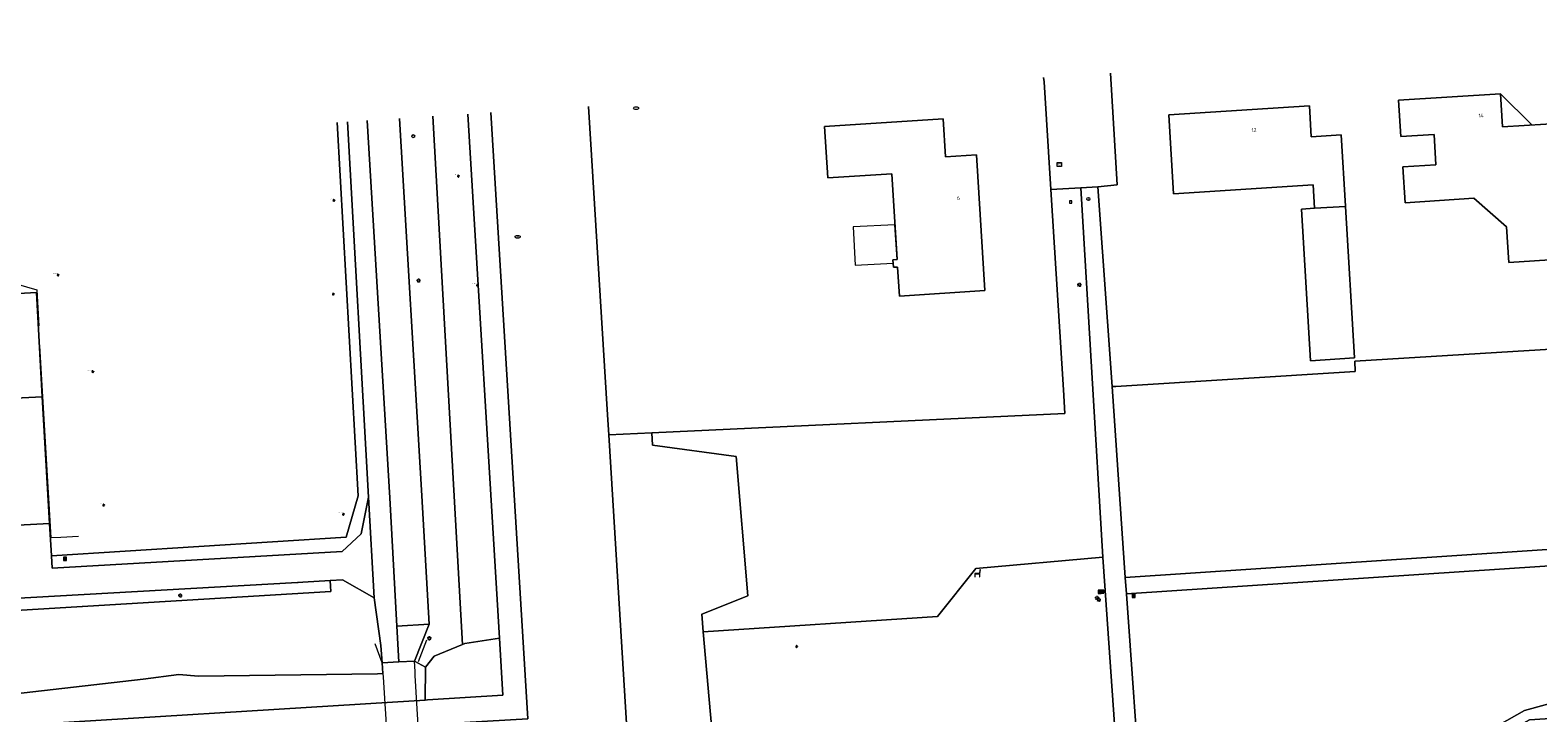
# Model space of a CAD drawing. Header units: metres. Extents: x 162098 to 162858, y 502351 to 503184.
# Tile 83 of 94: x 162399 to 162546, y 503105 to 503171. Entities that reach past the tile are written whole.
import ezdxf
from ezdxf.enums import TextEntityAlignment as Align

# ---------------------------------------------------------------- set-up
doc = ezdxf.new("R2010")
doc.units = ezdxf.units.M
for name, color, linetype, lineweight in [('B-PV-GK-BESCHOEIING-G', 252, 'GK-BESCHOEIING-SO', 13), ('B-PV-IE-MEUBILAIR-S', 252, 'Continuous', 13), ('B-PV-IE-MEUBILAIR_WEGMEUBILAIR-S', 252, 'Continuous', 13), ('B-PV-IE-TERREINAFSCHEIDING_KUNSTMATIG_HEKWERK-G', 252, 'IE-TERREINAFSCHEIDING-KUNSTMATIG-OPEN', 13), ('B-PV-KW-KUNSTWERK_DEK-GV', 252, 'Continuous', 13), ('B-PV-OG-BEBOUWING-GV', 7, 'Continuous', 18), ('B-PV-OG-BEBOUWING-T18', 7, 'Continuous', 18), ('B-PV-OG-BEBOUWING_LUIFEL-GV', 7, 'Continuous', 18), ('B-PV-OG-TERREIN_BEGROEID-GV', 7, 'Continuous', 13), ('B-PV-OG-TERREIN_ERF-GV', 252, 'Continuous', 13), ('B-PV-VH-GESLOTENVERHARDING_ASFALT-GV', 252, 'Continuous', 13), ('B-PV-VH-GESLOTENVERHARDING_KUNSTSTOF-GV', 252, 'Continuous', 13), ('B-PV-VH-OPENVERHARDING_BETONSTRAATSTEEN-GV', 252, 'Continuous', 13), ('B-PV-VH-OPENVERHARDING_TEGEL-GV', 252, 'Continuous', 13)]:
    doc.layers.add(name, color=color, linetype=linetype, lineweight=lineweight)
for name, color, linetype, lineweight, true_color in [('B-PV-GK-KEERWAND_DAMWAND-G', 30, 'Continuous', 18, 0xff7f00), ('B-PV-GR-BEPLANTING_CULTUUR_BOSPLANTSOEN-GV', 7, 'Continuous', 13, 0x99cc00), ('B-PV-GR-BOOM-S', 7, 'Continuous', 13, 0x4c9900), ('B-PV-OG-WATER_GRACHT-GV', 7, 'Continuous', 13, 0x007299), ('B-PV-VH-OPENVERHARDING_SIERBESTRATING-GV', 3, 'Continuous', 18, 0x00ff00)]:
    doc.layers.add(name, color=color, linetype=linetype, lineweight=lineweight, true_color=true_color)
doc.styles.add('NLCS-ISO', font='NLCS-ISO.ttf')
doc.styles.add('NLCS-ISO-M200-T18', font='NLCS-ISO.ttf', dxfattribs={"height": 1.8})
doc.linetypes.add('GK-BESCHOEIING-SO', pattern='A,18,-3,[1,NLCS.SHX,S=0.6,R=0,X=0,Y=0],-3', length=24)
doc.linetypes.add('IE-TERREINAFSCHEIDING-KUNSTMATIG-OPEN', pattern='A,7,-1.5,[67,NLCS.SHX,S=0.75,R=0,X=0,Y=0],-1.5', length=10)

# ---------------------------------------------------------------- blocks, each defined once
blk = doc.blocks.new('SIE-MEUBILAIR_BORD_INFORMATIE-SO')
h = blk.add_hatch(color=256)
h.dxf.hatch_style = 1
h.paths.add_polyline_path([(0.13, 0.2), (-0.33, 0.2), (-0.33, 0.08), (-0.13, 0.08), (-0.13, -0.65), (0.13, -0.65)])
h = blk.add_hatch(color=256)
h.dxf.hatch_style = 1
edge = h.paths.add_edge_path()
edge.add_arc((0, 0.5), 0.149, 0, 360)
for points in [[(-0.75, -0.75), (0.75, -0.75), (0.75, 0.75), (-0.75, 0.75)], [(0.13, 0.2), (-0.33, 0.2), (-0.33, 0.08), (-0.13, 0.08), (-0.13, -0.65), (0.13, -0.65)]]:
    blk.add_lwpolyline(points, close=True)
blk.add_circle((0, 0.5), 0.149)
blk = doc.blocks.new('SIE-MEUBILAIR_BORD_VERKEER-SO')
blk.add_lwpolyline([(-0.5625, -0.5625), (0.5625, -0.5625), (0.5625, 0.5625), (-0.5625, 0.5625)], close=True)
at = {"style": 'NLCS-ISO'}
blk.add_text('vb', height=0.75, dxfattribs=at).set_placement((0, 0), align=Align.MIDDLE_CENTER)
blk = doc.blocks.new('SIE-MEUBILAIR_KAST_TELECOM-SO')
for points in [[(-1, 1), (1, 1), (1, 0.84), (-1, 0.84)], [(-1, 0.76), (1, 0.76), (1, -1), (-1, -1)]]:
    blk.add_lwpolyline(points, close=True)
at = {"style": 'NLCS-ISO'}
blk.add_text('tele', height=0.75, dxfattribs=at).set_placement((0, 0), align=Align.MIDDLE_CENTER)
blk = doc.blocks.new('SIE-MEUBILAIR_PAAL_LICHTMAST-SO')
for points in [[(-0.62, 0), (-1, 0)], [(-0.71, 0.71), (-0.44, 0.44)], [(0, 1), (0, 0.62)], [(0.44, 0.44), (0.71, 0.71)], [(1, 0), (0.62, 0)], [(-0.71, -0.71), (-0.44, -0.44)], [(0, -0.62), (0, -1)], [(0.44, -0.44), (0.71, -0.71)]]:
    blk.add_lwpolyline(points)
blk.add_circle((0, 0), 0.5)
blk = doc.blocks.new('SIE-MEUBILAIR_PAAL_AFSLUITPAAL-SO')
blk.add_circle((0, 0), 0.75)
at = {"style": 'NLCS-ISO'}
blk.add_text('af', height=0.75, dxfattribs=at).set_placement((0, 0.05), align=Align.MIDDLE_CENTER)
blk = doc.blocks.new('SIE-MEUBILAIR_PUT_DRAINAGEPUT-SO')
blk.add_ellipse((0, 0), major_axis=(1.25, 0), ratio=0.54)
at = {"style": 'NLCS-ISO'}
blk.add_text('dr', height=0.75, dxfattribs=at).set_placement((0.03, 0), align=Align.MIDDLE_CENTER)
blk = doc.blocks.new('SIE-MEUBILAIR_PUT_RIOOLPUT-SO')
blk.add_ellipse((0, 0), major_axis=(1.25, 0), ratio=0.54)
blk = doc.blocks.new('SIE-WEG_ZITBANK-SO')
at = {"color": 0, "linetype": 'ByBlock', "lineweight": 18}
blk.add_lwpolyline([(-0.91, -1.63), (-0.91, -0.2), (1.09, -0.2), (1.09, -1.63), (1.29, -1.63), (1.29, -0.21), (1.54, 1.78), (1.33, 1.78), (1.11, 0), (-1.11, 0), (-1.11, -1.63)], close=True, dxfattribs=at)
blk = doc.blocks.new('SGR-BOOM_GBKN-SO')
for centre, start, end in [((-0.25, -0.1), 67.12443, 157.12443), ((-0.1, 0.25), 157.12443, 247.12443), ((-0.1, 0.25), 337.12443, 157.12443), ((0.25, 0.1), 247.12443, 337.12443), ((-0.25, -0.1), 157.12443, 337.12443), ((0.1, -0.25), 157.12443, 337.12443), ((0.1, -0.25), 337.12443, 67.12443)]:
    blk.add_arc(centre, 0.188, start, end)
at = {"extrusion": (0, 0, -1)}
blk.add_arc((-0.25, 0.1), 0.188, 22.87557, 202.87557, dxfattribs=at)
at = {"style": 'NLCS-ISO'}
blk.add_attdef('SOORT', text='', height=0.35, dxfattribs=at).set_placement((0, 0.75), align=Align.MIDDLE_RIGHT)

msp = doc.modelspace()

# ---------------------------------------------------------------- linework, layer by layer
at = {"layer": 'B-PV-GK-BESCHOEIING-G'}
for points in [[(162453.673, 503163.524), (162455.511, 503133.577), (162457.868, 503095.176), (162437.735, 503093.938), (162434.578, 503093.707), (162410.517, 503092.256), (162415.815, 502999.91), (162419.621, 502938.826), (162419.646, 502938.428), (162419.812, 502935.772), (162420.253, 502928.729), (162420.41, 502926.215), (162420.431, 502925.877), (162420.89, 502918.623), (162423.413, 502916.408), (162500.204, 502920.699), (162533.746, 502922.991), (162546.855, 502923.865), (162666.979, 502931.362), (162670.077, 502928.533)], [(162444.175, 503162.921), (162447.774, 503104.071), (162437.156, 503103.454), (162434.02, 503103.258), (162400.485, 503101.214), (162406.535, 502999.921), (162408.755, 502964.106), (162410.244, 502938.316), (162410.272, 502937.919), (162410.465, 502935.207), (162410.966, 502928.179), (162411.146, 502925.645), (162411.17, 502925.308), (162411.809, 502913.964), (162412.089, 502908.992), (162414.666, 502906.723), (162480.651, 502910.124), (162488.851, 502910.55), (162503.923, 502911.475), (162534.317, 502913.531), (162547.417, 502914.432), (162573.635, 502916.097), (162634.509, 502919.963), (162655.591, 502921.302)]]:
    msp.add_lwpolyline(points, dxfattribs=at)
at = {"layer": 'B-PV-GK-KEERWAND_DAMWAND-G'}
for points in [[(162397.192, 503153.42), (162395.455, 503153.322), (162394.768, 503153.283), (162395.089, 503147.171), (162400.114, 503145.719), (162400.318, 503142.212)], [(162404.165, 503121.773), (162402.454, 503121.691), (162401.516, 503121.646), (162400.431, 503140.273)]]:
    msp.add_lwpolyline(points, dxfattribs=at)
at = {"layer": 'B-PV-GR-BEPLANTING_CULTUUR_BOSPLANTSOEN-GV'}
for points in [[(162393.341, 503159.69), (162393.665, 503154.583), (162394.169, 503154.623), (162394.76, 503146.145), (162394.827, 503145.185), (162400.111, 503145.451), (162400.649, 503135.329), (162401.357, 503123.033), (162401.538, 503119.887), (162430.166, 503121.705), (162431.322, 503125.721), (162429.268, 503161.973)], [(162571.931, 503141.484), (162528.031, 503138.782), (162528.092, 503137.784), (162504.837, 503136.353), (162504.487, 503136.329), (162505.767, 503117.813), (162551.122, 503120.809)], [(162425.652, 502939.153), (162421.643, 502999.884), (162416.641, 503086.918), (162435.038, 503087.636), (162438.089, 503087.817), (162466.792, 503089.892), (162464.814, 503112.518), (162464.665, 503114.224), (162469.147, 503116.011), (162468.01, 503129.543), (162459.877, 503130.648), (162459.805, 503131.827), (162455.63, 503131.632), (162457.868, 503095.176), (162458.354, 503092.894), (162437.875, 503091.64), (162434.712, 503091.406), (162413.59, 503090.075), (162418.429, 502999.848), (162422.102, 502938.96)]]:
    msp.add_lwpolyline(points, dxfattribs=at)
for points in [[(162464.814, 503112.518), (162487.544, 503114.022), (162491.272, 503118.66), (162503.572, 503119.782), (162501.46, 503155.635), (162498.533, 503155.467), (162499.754, 503136.02), (162499.899, 503133.704), (162459.805, 503131.827), (162459.877, 503130.648), (162468.01, 503129.543), (162469.147, 503116.011), (162464.665, 503114.224)], [(162505.873, 503116.211), (162507.356, 503095.703), (162508.543, 503095.78), (162508.869, 503091.36), (162510.138, 503089.947), (162511.7, 503090.005), (162511.64, 503090.911), (162513.217, 503091.015), (162513.28, 503090.064), (162518.504, 503090.259), (162528.277, 503095.684), (162544.521, 503104.88), (162551.476, 503106.808), (162550.405, 503119.153)], [(162396.469, 503114.487), (162395.32, 503114.418), (162393.1, 503112.126), (162394.728, 503082.363), (162390.612, 503082.152), (162393.954, 503028.42), (162392.776, 503027.781), (162386.087, 503024.154), (162386.138, 503023.066), (162399.75, 503023.903), (162394.93, 503106.135), (162410.46, 503107.918), (162413.917, 503108.37), (162415.807, 503108.235), (162433.187, 503108.457), (162433.715, 503108.485), (162433.656, 503109.504), (162433.499, 503111.186), (162432.871, 503115.822), (162429.779, 503117.584), (162428.594, 503117.503), (162428.627, 503116.951), (162428.66, 503116.433)], [(162438.041, 503105.916), (162445.362, 503106.374), (162445.026, 503111.923), (162441.679, 503111.396), (162441.431, 503111.295), (162438.689, 503110.174), (162437.835, 503109.09), (162437.818, 503105.902)], [(162436.777, 503109.692), (162435.269, 503109.601), (162433.656, 503109.504), (162433.715, 503108.485), (162433.187, 503108.457), (162415.807, 503108.235), (162413.917, 503108.37), (162410.46, 503107.918), (162394.93, 503106.135), (162397.999, 503103.416), (162434.632, 503105.704), (162437.818, 503105.902), (162437.835, 503109.09)]]:
    msp.add_lwpolyline(points, close=True, dxfattribs=at)
at = {"layer": 'B-PV-IE-TERREINAFSCHEIDING_KUNSTMATIG_HEKWERK-G'}
for points in [[(162433.656, 503109.504), (162432.968, 503111.37)], [(162437.182, 503109.652), (162437.99, 503111.753)]]:
    msp.add_lwpolyline(points, dxfattribs=at)
at = {"layer": 'B-PV-KW-KUNSTWERK_DEK-GV'}
msp.add_lwpolyline([(162435.269, 503109.601), (162433.656, 503109.504), (162433.715, 503108.485), (162433.737, 503108.112), (162435.038, 503087.636), (162438.089, 503087.817), (162436.862, 503108.283), (162436.84, 503108.657), (162436.777, 503109.692)], close=True, dxfattribs=at)
at = {"layer": 'B-PV-OG-BEBOUWING-GV'}
for points in [[(162524.136, 503153.642), (162527.131, 503153.821), (162527.13, 503153.835), (162526.715, 503160.773), (162523.821, 503160.586), (162523.641, 503163.591), (162509.989, 503162.708), (162510.448, 503155.042), (162524, 503155.917)], [(162548.683, 503161.939), (162542.385, 503161.544), (162542.194, 503164.759), (162532.287, 503164.138), (162532.516, 503160.598), (162535.729, 503160.796), (162535.919, 503157.853), (162532.705, 503157.655), (162532.93, 503154.178), (162539.606, 503154.607), (162542.761, 503151.834), (162542.984, 503148.371), (162549.466, 503148.788)], [(162488.318, 503158.64), (162488.087, 503162.333), (162476.571, 503161.578), (162476.886, 503156.609), (162483.095, 503156.981), (162483.623, 503148.658), (162483.214, 503148.633), (162483.26, 503147.911), (162483.669, 503147.937), (162483.847, 503145.123), (162492.139, 503145.643), (162491.312, 503158.836)], [(162527.131, 503153.821), (162524.136, 503153.642), (162522.859, 503153.56), (162523.74, 503138.836), (162528.011, 503139.111)]]:
    msp.add_lwpolyline(points, close=True, dxfattribs=at)
at = {"layer": 'B-PV-OG-BEBOUWING_LUIFEL-GV'}
for points in [[(162542.194, 503164.759), (162542.385, 503161.544), (162545.238, 503161.723)], [(162479.353, 503151.831), (162479.54, 503148.127), (162483.234, 503148.313), (162483.214, 503148.633), (162483.623, 503148.658), (162483.409, 503152.035)]]:
    msp.add_lwpolyline(points, close=True, dxfattribs=at)
at = {"layer": 'B-PV-OG-TERREIN_BEGROEID-GV'}
for points in [[(162441.949, 503162.779), (162445.026, 503111.923), (162445.362, 503106.374), (162438.041, 503105.916), (162437.818, 503105.902), (162434.632, 503105.704), (162397.999, 503103.416), (162400.485, 503101.214), (162434.02, 503103.258), (162437.156, 503103.454), (162447.774, 503104.071), (162444.175, 503162.921)], [(162401.538, 503119.887), (162401.606, 503118.708), (162429.755, 503120.323), (162431.609, 503122.028), (162432.33, 503125.608), (162430.267, 503162.037)], [(162435.324, 503162.358), (162437.491, 503125.709), (162438.214, 503113.261), (162436.777, 503109.692), (162437.835, 503109.09)], [(162437.835, 503109.09), (162438.689, 503110.174), (162441.431, 503111.295), (162438.576, 503162.565)], [(162438.576, 503162.565), (162441.431, 503111.295), (162441.679, 503111.396), (162445.026, 503111.923), (162441.949, 503162.779)], [(162429.268, 503161.973), (162431.322, 503125.721), (162430.166, 503121.705), (162401.538, 503119.887)]]:
    msp.add_lwpolyline(points, dxfattribs=at)
for points in [[(162438.089, 503087.817), (162438.341, 503083.542), (162505.821, 503087.834), (162503.572, 503119.782), (162491.272, 503118.66), (162487.544, 503114.022), (162464.814, 503112.518), (162466.792, 503089.892)], [(162507.356, 503095.703), (162507.915, 503087.986), (162517.284, 503088.608), (162523.046, 503091.81), (162544.992, 503103.967), (162554.094, 503104.576), (162553.324, 503116.226), (162550.405, 503119.153), (162551.476, 503106.808), (162544.521, 503104.88), (162528.277, 503095.684), (162518.504, 503090.259), (162513.28, 503090.064), (162513.32, 503089.458), (162511.744, 503089.354), (162511.7, 503090.005), (162510.138, 503089.947), (162508.869, 503091.36), (162508.543, 503095.78)], [(162390.612, 503082.152), (162394.728, 503082.363), (162393.1, 503112.126), (162395.32, 503114.418), (162396.469, 503114.487), (162428.66, 503116.433), (162428.627, 503116.951), (162428.594, 503117.503), (162425.953, 503117.352), (162425.482, 503117.324), (162425.442, 503117.323), (162394.341, 503115.551), (162391.577, 503112.699), (162393.151, 503083.366), (162389.513, 503083.16), (162391.217, 503054.243), (162392.776, 503027.781), (162393.954, 503028.42)]]:
    msp.add_lwpolyline(points, close=True, dxfattribs=at)
at = {"layer": 'B-PV-OG-TERREIN_ERF-GV'}
for points in [[(162503.115, 503155.73), (162504.487, 503136.329), (162504.837, 503136.353), (162528.092, 503137.784), (162528.031, 503138.782), (162571.931, 503141.484), (162571.999, 503140.32), (162573.172, 503120.531), (162665.977, 503126.227), (162665.574, 503134.201), (162711.525, 503137.014), (162711.332, 503140.058), (162718.476, 503140.512), (162718.67, 503137.468), (162731.38, 503138.25), (162730.95, 503145.502), (162730.569, 503151.918), (162730.083, 503160.1), (162729.603, 503168.198), (162684.029, 503165.394), (162663.727, 503164.145), (162664.201, 503156.174), (162571.398, 503150.479), (162570.185, 503170.929)], [(162504.32, 503166.743), (162504.968, 503155.9), (162503.115, 503155.73)], [(162453.673, 503163.524), (162455.511, 503133.577), (162455.63, 503131.632), (162459.805, 503131.827), (162499.899, 503133.704), (162499.754, 503136.02), (162498.533, 503155.467), (162497.878, 503165.905), (162497.817, 503166.33)]]:
    msp.add_lwpolyline(points, dxfattribs=at)
for points in [[(162555.899, 503149.201), (162549.466, 503148.788), (162542.984, 503148.371), (162542.761, 503151.834), (162539.606, 503154.607), (162532.93, 503154.178), (162532.705, 503157.655), (162535.919, 503157.853), (162535.729, 503160.796), (162532.516, 503160.598), (162532.287, 503164.138), (162542.194, 503164.759), (162542.385, 503161.544), (162548.683, 503161.939), (162555.479, 503162.365), (162555.278, 503165.58), (162564.637, 503166.166), (162564.829, 503162.683), (162561.616, 503162.476), (162561.971, 503156.046), (162558.518, 503155.824), (162555.708, 503152.666)], [(162524.136, 503153.642), (162524, 503155.917), (162510.448, 503155.042), (162509.989, 503162.708), (162523.641, 503163.591), (162523.821, 503160.586), (162526.715, 503160.773), (162527.13, 503153.835), (162527.131, 503153.821), (162528.011, 503139.111), (162523.74, 503138.836), (162522.859, 503153.56)], [(162488.318, 503158.64), (162491.312, 503158.836), (162492.139, 503145.643), (162483.847, 503145.123), (162483.669, 503147.937), (162483.26, 503147.911), (162483.214, 503148.633), (162483.623, 503148.658), (162483.095, 503156.981), (162476.886, 503156.609), (162476.571, 503161.578), (162488.087, 503162.333)]]:
    msp.add_lwpolyline(points, close=True, dxfattribs=at)
at = {"layer": 'B-PV-OG-WATER_GRACHT-GV'}
for points in [[(162546.855, 502923.865), (162533.746, 502922.991), (162500.204, 502920.699), (162423.413, 502916.408), (162420.89, 502918.623), (162420.431, 502925.877), (162420.41, 502926.215), (162420.253, 502928.729), (162419.812, 502935.772), (162419.646, 502938.428), (162419.621, 502938.826), (162415.815, 502999.91), (162410.517, 503092.256), (162434.578, 503093.707), (162437.735, 503093.938), (162457.868, 503095.176), (162455.63, 503131.632), (162455.511, 503133.577), (162453.673, 503163.524)], [(162444.175, 503162.921), (162447.774, 503104.071), (162437.156, 503103.454), (162434.02, 503103.258), (162400.485, 503101.214)]]:
    msp.add_lwpolyline(points, dxfattribs=at)
at = {"layer": 'B-PV-VH-GESLOTENVERHARDING_ASFALT-GV'}
msp.add_lwpolyline([(162432.2, 503162.159), (162434.398, 503125.526), (162435.08, 503113.062), (162438.214, 503113.261), (162437.491, 503125.709), (162435.324, 503162.358)], dxfattribs=at)
at = {"layer": 'B-PV-VH-GESLOTENVERHARDING_KUNSTSTOF-GV'}
msp.add_lwpolyline([(162400.649, 503135.329), (162390.279, 503134.808), (162390.936, 503122.494), (162401.357, 503123.033)], close=True, dxfattribs=at)
at = {"layer": 'B-PV-VH-OPENVERHARDING_BETONSTRAATSTEEN-GV'}
msp.add_lwpolyline([(162497.817, 503166.33), (162497.878, 503165.905), (162498.533, 503155.467), (162501.46, 503155.635), (162503.115, 503155.73), (162504.968, 503155.9), (162504.32, 503166.743)], dxfattribs=at)
at = {"layer": 'B-PV-VH-OPENVERHARDING_SIERBESTRATING-GV'}
msp.add_lwpolyline([(162436.777, 503109.692), (162435.269, 503109.601), (162433.656, 503109.504), (162433.715, 503108.485), (162433.737, 503108.112), (162435.038, 503087.636), (162438.089, 503087.817), (162436.862, 503108.283), (162436.84, 503108.657)], close=True, dxfattribs=at)
at = {"layer": 'B-PV-VH-OPENVERHARDING_TEGEL-GV'}
for points in [[(162430.267, 503162.037), (162432.33, 503125.608), (162432.871, 503115.822), (162433.499, 503111.186), (162433.656, 503109.504), (162435.269, 503109.601), (162435.08, 503113.062), (162434.398, 503125.526), (162432.2, 503162.159)], [(162390.279, 503134.808), (162400.649, 503135.329), (162400.111, 503145.451), (162394.827, 503145.185)], [(162394.341, 503115.551), (162425.442, 503117.323), (162425.482, 503117.324), (162425.953, 503117.352), (162428.594, 503117.503), (162429.779, 503117.584), (162432.871, 503115.822), (162432.33, 503125.608), (162431.609, 503122.028), (162429.755, 503120.323), (162401.606, 503118.708), (162401.538, 503119.887), (162401.357, 503123.033)], [(162401.357, 503123.033), (162390.936, 503122.494)]]:
    msp.add_lwpolyline(points, dxfattribs=at)
for points in [[(162501.46, 503155.635), (162503.572, 503119.782), (162505.821, 503087.834), (162507.915, 503087.986), (162507.356, 503095.703), (162505.873, 503116.211), (162505.767, 503117.813), (162504.487, 503136.329), (162503.115, 503155.73)], [(162600.802, 503105.801), (162604.028, 503106.01), (162603.918, 503107.694), (162555.827, 503104.698), (162555.116, 503115.457), (162555.021, 503116.899), (162551.122, 503120.809), (162505.767, 503117.813), (162505.873, 503116.211), (162550.405, 503119.153), (162553.324, 503116.226), (162554.094, 503104.576), (162544.992, 503103.967), (162523.046, 503091.81), (162517.284, 503088.608), (162521.782, 503089.14), (162525.765, 503091.333), (162545.599, 503102.283), (162554.196, 503102.832), (162556.572, 503071.892), (162558.27, 503071.965), (162555.955, 503102.94), (162560.252, 503103.214)], [(162436.777, 503109.692), (162438.214, 503113.261), (162435.08, 503113.062), (162435.269, 503109.601)]]:
    msp.add_lwpolyline(points, close=True, dxfattribs=at)

# ---------------------------------------------------------------- block references
at = {"layer": 'B-PV-GR-BOOM-S', "xscale": 0.2, "yscale": 0.2, "zscale": 0.2}
for p in [(162441.045, 503156.758), (162428.959, 503154.4), (162402.194, 503147.163), (162442.883, 503146.17), (162428.9, 503145.303), (162405.563, 503137.784), (162406.614, 503124.825), (162429.871, 503123.94), (162473.867, 503111.103)]:
    msp.add_blockref('SGR-BOOM_GBKN-SO', p, dxfattribs=at).add_auto_attribs({'SOORT': '****%%c***m'})
at = {"layer": 'B-PV-IE-MEUBILAIR-S', "xscale": 0.2, "yscale": 0.2, "zscale": 0.2}
for name, p in [('SIE-MEUBILAIR_PUT_RIOOLPUT-SO', (162458.289, 503163.363)), ('SIE-MEUBILAIR_PAAL_AFSLUITPAAL-SO', (162436.657, 503160.638)), ('SIE-MEUBILAIR_KAST_TELECOM-SO', (162499.366, 503157.897)), ('SIE-MEUBILAIR_PAAL_AFSLUITPAAL-SO', (162502.184, 503154.532)), ('SIE-MEUBILAIR_BORD_VERKEER-SO', (162500.478, 503154.25)), ('SIE-MEUBILAIR_PUT_DRAINAGEPUT-SO', (162446.794, 503150.873)), ('SIE-MEUBILAIR_PAAL_LICHTMAST-SO', (162437.179, 503146.622)), ('SIE-MEUBILAIR_PAAL_LICHTMAST-SO', (162501.31, 503146.212)), ('SIE-MEUBILAIR_BORD_INFORMATIE-SO', (162402.873, 503119.61)), ('SIE-MEUBILAIR_PAAL_LICHTMAST-SO', (162414.044, 503116.048)), ('SIE-MEUBILAIR_PAAL_LICHTMAST-SO', (162503.015, 503115.819)), ('SIE-MEUBILAIR_PAAL_LICHTMAST-SO', (162503.197, 503115.641)), ('SIE-MEUBILAIR_BORD_INFORMATIE-SO', (162503.29, 503116.402)), ('SIE-MEUBILAIR_BORD_INFORMATIE-SO', (162503.528, 503116.425)), ('SIE-MEUBILAIR_BORD_INFORMATIE-SO', (162506.575, 503116.089)), ('SIE-MEUBILAIR_BORD_INFORMATIE-SO', (162506.577, 503115.994)), ('SIE-MEUBILAIR_PAAL_LICHTMAST-SO', (162438.217, 503111.894))]:
    msp.add_blockref(name, p, dxfattribs=at)
at = {"layer": 'B-PV-IE-MEUBILAIR_WEGMEUBILAIR-S', "xscale": 0.2, "yscale": 0.2, "zscale": 0.2}
msp.add_blockref('SIE-WEG_ZITBANK-SO', (162491.392, 503118.182), dxfattribs=at)

# ---------------------------------------------------------------- texts
at = {"layer": 'B-PV-OG-BEBOUWING-T18', "style": 'NLCS-ISO-M200-T18'}
for s, p in [('14', (162540.317, 503162.637)), ('12', (162518.265, 503161.239)), ('6', (162489.571, 503154.636))]:
    msp.add_text(s, height=0.36, rotation=3.5, dxfattribs=at).set_placement(p, align=Align.MIDDLE)

doc.saveas('drawing.dxf')
